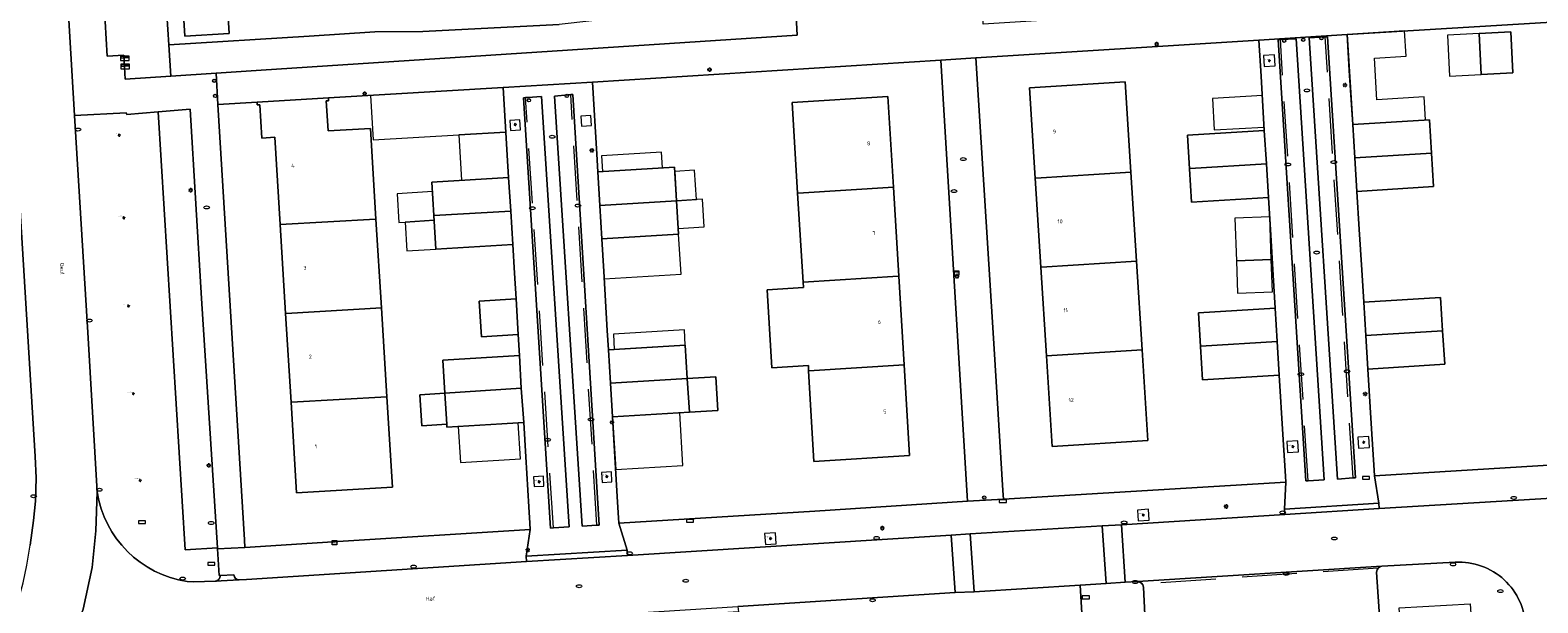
# Model space of a CAD drawing. Header units: metres. Extents: x 162098 to 162858, y 502351 to 503184.
# Tile 33 of 94: x 162390 to 162527, y 502654 to 502707. Entities that reach past the tile are written whole.
import ezdxf
from ezdxf.enums import TextEntityAlignment as Align

# ---------------------------------------------------------------- set-up
doc = ezdxf.new("R2010")
doc.units = ezdxf.units.M
doc.linetypes.add('RI-HWA-SO', pattern=[7.4, 5, -2.4])
for name, color, linetype, lineweight, true_color in [('B-PV-GR-BEPLANTING_CULTUUR_HEESTERS-GV', 7, 'Continuous', 13, 0x99cc00), ('B-PV-GR-BOOM-S', 7, 'Continuous', 13, 0x4c9900), ('B-PV-GR-HAAG-G', 7, 'GR-HAAG1-SO', 13, 0x4c9900), ('B-PV-RI-HWA_GOOT_MOLGOOT-G', 150, 'RI-HWA-SO', 18, 0x007fff)]:
    doc.layers.add(name, color=color, linetype=linetype, lineweight=lineweight, true_color=true_color)
for name, color, linetype, lineweight in [('B-PV-IE-MEUBILAIR-S', 252, 'Continuous', 13), ('B-PV-IE-MEUBILAIR_WEGMEUBILAIR-GV', 252, 'Continuous', 13), ('B-PV-IE-MEUBILAIR_WEGMEUBILAIR-S', 252, 'Continuous', 13), ('B-PV-OG-BEBOUWING-GV', 7, 'Continuous', 18), ('B-PV-OG-BEBOUWING-T18', 7, 'Continuous', 18), ('B-PV-OG-BEBOUWING_LUIFEL-GV', 7, 'Continuous', 18), ('B-PV-OG-BEBOUWING_OVERBOUWING-GV', 7, 'Continuous', 18), ('B-PV-OG-TERREIN_BEGROEID-GV', 7, 'Continuous', 13), ('B-PV-OG-TERREIN_ERF-GV', 252, 'Continuous', 13), ('B-PV-OG-TOPOGRAFIE-T18', 7, 'Continuous', 18), ('B-PV-VH-GESLOTENVERHARDING_ASFALT-GV', 252, 'Continuous', 13), ('B-PV-VH-GESLOTENVERHARDING_BETON-GV', 252, 'Continuous', 13), ('B-PV-VH-OPENVERHARDING_BETONELEMENT-GV', 252, 'Continuous', 13), ('B-PV-VH-OPENVERHARDING_BETONSTRAATSTEEN-GV', 252, 'Continuous', 13), ('B-PV-VH-OPENVERHARDING_TEGEL-GV', 252, 'Continuous', 13)]:
    doc.layers.add(name, color=color, linetype=linetype, lineweight=lineweight)
doc.styles.add('NLCS-ISO', font='NLCS-ISO.ttf')
doc.styles.add('NLCS-ISO-M200-T18', font='NLCS-ISO.ttf', dxfattribs={"height": 1.8})
doc.linetypes.add('GR-HAAG1-SO', pattern='A,6,[176,NLCS.SHX,S=0.125,R=0,X=0,Y=0],-2', length=8)

# ---------------------------------------------------------------- blocks, each defined once
blk = doc.blocks.new('SIE-MEUBILAIR_BORD_STRAATNAAM-SO')
blk.add_lwpolyline([(-1.625, -0.625), (1.625, -0.625), (1.625, 0.625), (-1.625, 0.625)], close=True)
blk = doc.blocks.new('SIE-MEUBILAIR_KAST_TELECOM-SO')
for points in [[(-1, 1), (1, 1), (1, 0.84), (-1, 0.84)], [(-1, 0.76), (1, 0.76), (1, -1), (-1, -1)]]:
    blk.add_lwpolyline(points, close=True)
at = {"style": 'NLCS-ISO'}
blk.add_text('tele', height=0.75, dxfattribs=at).set_placement((0, 0), align=Align.MIDDLE_CENTER)
blk = doc.blocks.new('SIE-MEUBILAIR_PAAL_AFSLUITPAAL-SO')
blk.add_circle((0, 0), 0.75)
at = {"style": 'NLCS-ISO'}
blk.add_text('af', height=0.75, dxfattribs=at).set_placement((0, 0.05), align=Align.MIDDLE_CENTER)
blk = doc.blocks.new('SIE-MEUBILAIR_PAAL_LICHTMAST-SO')
for points in [[(-0.62, 0), (-1, 0)], [(-0.71, 0.71), (-0.44, 0.44)], [(0, 1), (0, 0.62)], [(0.44, 0.44), (0.71, 0.71)], [(1, 0), (0.62, 0)], [(-0.71, -0.71), (-0.44, -0.44)], [(0, -0.62), (0, -1)], [(0.44, -0.44), (0.71, -0.71)]]:
    blk.add_lwpolyline(points)
blk.add_circle((0, 0), 0.5)
blk = doc.blocks.new('SIE-MEUBILAIR_PUT_RIOOLPUT-SO')
blk.add_ellipse((0, 0), major_axis=(1.25, 0), ratio=0.54)
blk = doc.blocks.new('SIE-MEUBILAIR_PUT_KOLK-SO')
blk.add_ellipse((0, 0), major_axis=(1.25, 0), ratio=0.54)
blk = doc.blocks.new('SIE-MEUBILAIR_PUT_BRANDKRAAN-SO')
blk.add_ellipse((0, 0), major_axis=(1.25, 0), ratio=0.54)
blk = doc.blocks.new('SIE-WEG_BRIEVENBUS-SO')
at = {"color": 0, "linetype": 'ByBlock', "lineweight": 18}
for points in [[(2, -1), (2, 1), (-2, 1), (-2, -1)], [(-0.1, 0.2), (-0.1, 0.8), (-1.8, 0.8), (-1.8, 0.2)], [(0.1, 0.2), (0.1, 0.8), (1.8, 0.8), (1.8, 0.2)]]:
    blk.add_lwpolyline(points, close=True, dxfattribs=at)
blk = doc.blocks.new('SGR-BOOM_GBKN-SO')
for centre, start, end in [((-0.25, -0.1), 67.12443, 157.12443), ((-0.1, 0.25), 157.12443, 247.12443), ((-0.1, 0.25), 337.12443, 157.12443), ((0.25, 0.1), 247.12443, 337.12443), ((-0.25, -0.1), 157.12443, 337.12443), ((0.1, -0.25), 157.12443, 337.12443), ((0.1, -0.25), 337.12443, 67.12443)]:
    blk.add_arc(centre, 0.188, start, end)
at = {"extrusion": (0, 0, -1)}
blk.add_arc((-0.25, 0.1), 0.188, 22.87557, 202.87557, dxfattribs=at)
at = {"style": 'NLCS-ISO'}
blk.add_attdef('SOORT', text='', height=0.35, dxfattribs=at).set_placement((0, 0.75), align=Align.MIDDLE_RIGHT)

msp = doc.modelspace()

# ---------------------------------------------------------------- linework, layer by layer
at = {"layer": 'B-PV-GR-BEPLANTING_CULTUUR_HEESTERS-GV'}
for points in [[(162402.638, 502705.21), (162402.371, 502709.422), (162401.637, 502721.189), (162401.063, 502730.441), (162400.758, 502735.302), (162395.185, 502734.977), (162396.765, 502708.907), (162397.042, 502704.202), (162398.555, 502704.291), (162398.669, 502702.085), (162402.812, 502702.359)], [(162459.682, 502707.819), (162459.605, 502708.773), (162453.126, 502708.411), (162443.82, 502707.708), (162438.15, 502707.079), (162425.745, 502706.441), (162421.379, 502706.399), (162415.402, 502706.02), (162402.638, 502705.21), (162402.812, 502702.359), (162406.937, 502702.632), (162411.04, 502702.903), (162459.784, 502706.092)], [(162401.668, 502699.11), (162404.131, 502659.248), (162407.062, 502659.43), (162405.617, 502682.119), (162404.587, 502699.361)], [(162454.716, 502649.105), (162471.362, 502650.141), (162485.81, 502650.977), (162485.51, 502656.03), (162475.87, 502655.435), (162474.162, 502655.366), (162454.393, 502654.106), (162454.446, 502653.619)]]:
    msp.add_lwpolyline(points, close=True, dxfattribs=at)
at = {"layer": 'B-PV-GR-HAAG-G'}
msp.add_lwpolyline([(162415.402, 502706.02), (162421.739, 502706.422)], dxfattribs=at)
at = {"layer": 'B-PV-IE-MEUBILAIR_WEGMEUBILAIR-GV'}
for points in [[(162502.181, 502704.239), (162502.243, 502703.241), (162503.242, 502703.304), (162503.179, 502704.302)], [(162433.66, 502698.333), (162433.718, 502697.425), (162434.625, 502697.482), (162434.568, 502698.39)], [(162440.118, 502698.739), (162440.175, 502697.831), (162441.083, 502697.888), (162441.026, 502698.796)], [(162504.379, 502668.111), (162505.377, 502668.174), (162505.315, 502669.172), (162504.317, 502669.109)], [(162510.828, 502668.517), (162511.826, 502668.579), (162511.763, 502669.577), (162510.765, 502669.515)], [(162442.037, 502665.399), (162442.944, 502665.456), (162442.887, 502666.363), (162441.98, 502666.306)], [(162435.851, 502665.01), (162436.758, 502665.067), (162436.701, 502665.974), (162435.794, 502665.917)], [(162490.789, 502661.887), (162491.787, 502661.95), (162491.724, 502662.948), (162490.726, 502662.885)], [(162456.89, 502659.755), (162457.888, 502659.818), (162457.825, 502660.816), (162456.827, 502660.753)]]:
    msp.add_lwpolyline(points, close=True, dxfattribs=at)
at = {"layer": 'B-PV-OG-BEBOUWING-GV'}
for points in [[(162403.86, 502710), (162404.102, 502706.003), (162408.144, 502706.248), (162407.902, 502710.245)], [(162521.998, 502702.531), (162524.874, 502702.682), (162524.678, 502706.412), (162521.802, 502706.261)], [(162481.488, 502693.077), (162490.14, 502693.616), (162489.623, 502701.855), (162480.921, 502701.31), (162481.438, 502693.074)], [(162459.877, 502691.718), (162468.53, 502692.261), (162468.031, 502700.503), (162459.328, 502699.958), (162459.827, 502691.715)], [(162412.286, 502696.804), (162412.772, 502688.857), (162421.426, 502689.364), (162421.476, 502689.367), (162420.972, 502697.616), (162417.12, 502697.389), (162416.953, 502700.114), (162417.173, 502700.127), (162417.156, 502700.397), (162410.667, 502700.015), (162410.684, 502699.744), (162410.904, 502699.757), (162411.088, 502696.733)], [(162481.438, 502693.074), (162481.945, 502684.99), (162481.995, 502684.993), (162490.647, 502685.532), (162490.14, 502693.616), (162481.488, 502693.077)], [(162468.969, 502684.173), (162469.019, 502684.176), (162468.53, 502692.261), (162459.877, 502691.718), (162459.827, 502691.715), (162460.316, 502683.629)], [(162421.476, 502689.367), (162421.426, 502689.364), (162412.772, 502688.857), (162413.266, 502680.772), (162413.317, 502680.775), (162421.971, 502681.282)], [(162481.945, 502684.99), (162482.452, 502676.906), (162491.154, 502677.448), (162490.647, 502685.532), (162481.995, 502684.993)], [(162460.806, 502675.544), (162460.856, 502675.547), (162469.509, 502676.09), (162469.019, 502684.176), (162468.969, 502684.173), (162460.316, 502683.629), (162460.347, 502683.13), (162457.053, 502682.923), (162457.482, 502675.836), (162460.825, 502676.046)], [(162413.317, 502680.775), (162413.266, 502680.772), (162413.761, 502672.687), (162413.811, 502672.69), (162422.465, 502673.197), (162421.971, 502681.282)], [(162434.224, 502682.091), (162430.872, 502681.885), (162431.07, 502678.657), (162434.423, 502678.863)], [(162482.452, 502676.906), (162482.97, 502668.654), (162491.672, 502669.199), (162491.154, 502677.448)], [(162460.806, 502675.544), (162461.305, 502667.298), (162470.008, 502667.843), (162469.509, 502676.09), (162460.856, 502675.547)], [(162449.794, 502674.853), (162449.978, 502671.791), (162452.559, 502671.946), (162452.375, 502675.008)], [(162422.969, 502664.952), (162422.465, 502673.197), (162413.811, 502672.69), (162413.761, 502672.687), (162414.265, 502664.443)], [(162427.739, 502673.506), (162425.482, 502673.367), (162425.656, 502670.551), (162427.913, 502670.691)], [(162427.739, 502673.506), (162427.913, 502670.691), (162427.929, 502670.431), (162434.916, 502670.861), (162434.67, 502673.972)]]:
    msp.add_lwpolyline(points, close=True, dxfattribs=at)
for points in [[(162517.478, 502695.348), (162517.288, 502698.402), (162510.301, 502697.968)], [(162510.301, 502697.968), (162510.49, 502694.924)], [(162502.267, 502697.428), (162495.279, 502697.001), (162495.466, 502693.948)], [(162502.453, 502694.383), (162502.267, 502697.428)], [(162510.49, 502694.924), (162517.478, 502695.348)], [(162517.478, 502695.348), (162510.49, 502694.924)], [(162517.666, 502692.314), (162517.478, 502695.348)], [(162448.822, 502691.024), (162448.638, 502694.082), (162441.651, 502693.661)], [(162441.651, 502693.661), (162441.836, 502690.586)], [(162502.453, 502694.383), (162495.516, 502693.951), (162495.466, 502693.948)], [(162495.466, 502693.948), (162495.516, 502693.951)], [(162495.466, 502693.948), (162495.651, 502690.913)], [(162495.516, 502693.951), (162502.453, 502694.383)], [(162502.639, 502691.339), (162502.453, 502694.383)], [(162510.49, 502694.924), (162510.679, 502691.88)], [(162433.543, 502693.159), (162426.557, 502692.729)], [(162426.557, 502692.729), (162426.745, 502689.675)], [(162433.733, 502690.084), (162433.543, 502693.159)], [(162510.679, 502691.88), (162517.666, 502692.314)], [(162448.822, 502691.024), (162441.836, 502690.586)], [(162441.836, 502690.586), (162448.822, 502691.024)], [(162442.017, 502687.572), (162449.004, 502687.992), (162448.822, 502691.024)], [(162495.651, 502690.913), (162502.639, 502691.339)], [(162433.733, 502690.084), (162426.745, 502689.675)], [(162426.745, 502689.675), (162433.733, 502690.084)], [(162426.745, 502689.675), (162426.933, 502686.62)], [(162433.919, 502687.05), (162433.733, 502690.084)], [(162441.836, 502690.586), (162442.017, 502687.572)], [(162426.933, 502686.62), (162433.919, 502687.05)], [(162503.255, 502681.258), (162496.268, 502680.832)], [(162503.441, 502678.213), (162503.255, 502681.258)], [(162518.293, 502682.233), (162511.305, 502681.799)], [(162511.305, 502681.799), (162511.495, 502678.755)], [(162518.483, 502679.179), (162518.293, 502682.233)], [(162496.268, 502680.832), (162496.455, 502677.778)], [(162511.495, 502678.755), (162518.483, 502679.179)], [(162518.483, 502679.179), (162511.495, 502678.755)], [(162511.495, 502678.755), (162511.684, 502675.711)], [(162518.671, 502676.145), (162518.483, 502679.179)], [(162449.794, 502674.853), (162449.611, 502677.89), (162442.624, 502677.47)], [(162442.624, 502677.47), (162442.808, 502674.415)], [(162496.455, 502677.778), (162496.505, 502677.781), (162503.441, 502678.213)], [(162496.505, 502677.781), (162496.455, 502677.778)], [(162496.455, 502677.778), (162496.64, 502674.743), (162503.627, 502675.169)], [(162503.441, 502678.213), (162496.505, 502677.781)], [(162503.627, 502675.169), (162503.441, 502678.213)], [(162434.541, 502676.959), (162427.553, 502676.529)], [(162427.553, 502676.529), (162427.739, 502673.506)], [(162434.67, 502673.972), (162434.541, 502676.959)], [(162511.684, 502675.711), (162518.671, 502676.145)], [(162442.808, 502674.415), (162449.794, 502674.853)], [(162449.794, 502674.853), (162442.808, 502674.415)], [(162442.808, 502674.415), (162442.991, 502671.371)], [(162442.991, 502671.371), (162449.978, 502671.791), (162449.794, 502674.853)], [(162427.739, 502673.506), (162434.67, 502673.972)]]:
    msp.add_lwpolyline(points, dxfattribs=at)
at = {"layer": 'B-PV-OG-BEBOUWING_LUIFEL-GV'}
for points in [[(162516.929, 502698.38), (162516.799, 502700.472), (162512.513, 502700.206), (162512.276, 502704.013), (162515.151, 502704.188), (162515.011, 502706.481), (162509.792, 502706.157), (162510.301, 502697.968)], [(162521.802, 502706.261), (162518.925, 502706.109), (162519.121, 502702.38), (162521.998, 502702.531)], [(162433.279, 502697.272), (162433.04, 502701.333), (162420.993, 502700.623), (162421.232, 502696.562), (162429.011, 502697.021)], [(162497.549, 502700.346), (162497.71, 502697.48), (162502.26, 502697.736), (162502.099, 502700.603)], [(162429.011, 502697.021), (162429.253, 502692.906), (162433.522, 502693.158), (162433.279, 502697.272)], [(162442.089, 502693.687), (162447.541, 502694.016), (162447.456, 502695.436), (162442.003, 502695.107)], [(162448.822, 502691.024), (162450.621, 502691.132), (162450.46, 502693.804), (162448.661, 502693.696)], [(162426.771, 502689.256), (162426.745, 502689.675), (162426.61, 502691.861), (162423.399, 502691.663), (162423.559, 502689.058), (162424.124, 502689.093)], [(162448.822, 502691.024), (162448.973, 502688.508), (162451.312, 502688.648), (162451.161, 502691.164)], [(162426.771, 502689.256), (162424.124, 502689.093), (162424.286, 502686.457), (162426.933, 502686.62)], [(162442.017, 502687.572), (162442.236, 502683.927), (162449.223, 502684.347), (162449.004, 502687.992)], [(162443.153, 502677.502), (162449.611, 502677.89), (162449.528, 502679.272), (162443.069, 502678.884)], [(162442.991, 502671.371), (162443.279, 502666.575), (162449.396, 502666.942), (162449.108, 502671.739)], [(162428.958, 502670.494), (162429.161, 502667.203), (162434.624, 502667.539), (162434.421, 502670.831)]]:
    msp.add_lwpolyline(points, close=True, dxfattribs=at)
at = {"layer": 'B-PV-OG-BEBOUWING_OVERBOUWING-GV'}
for points in [[(162502.903, 502685.672), (162502.765, 502689.569), (162499.597, 502689.456), (162499.736, 502685.56)], [(162499.736, 502685.56), (162499.84, 502682.633), (162503.007, 502682.746), (162502.903, 502685.672)]]:
    msp.add_lwpolyline(points, close=True, dxfattribs=at)
at = {"layer": 'B-PV-OG-TERREIN_BEGROEID-GV'}
for points in [[(162401.668, 502699.11), (162398.825, 502698.889), (162398.766, 502699.037), (162394.077, 502698.797), (162395.279, 502679.047), (162396.138, 502664.541)], [(162407.306, 502656.937), (162407.221, 502656.939), (162407.068, 502659.343), (162407.062, 502659.43), (162404.131, 502659.248), (162401.668, 502699.11)], [(162404.308, 502656.384), (162404.908, 502656.343), (162406.85, 502656.408)]]:
    msp.add_lwpolyline(points, dxfattribs=at)
for points in [[(162396.138, 502664.541, 0.3304342), (162404.308, 502656.384)], [(162406.85, 502656.408, 0.4193187), (162407.306, 502656.937)]]:
    msp.add_lwpolyline(points, format="xyb", dxfattribs=at)
at = {"layer": 'B-PV-OG-TERREIN_ERF-GV'}
for points in [[(162403.86, 502710), (162407.902, 502710.245), (162408.144, 502706.248), (162404.102, 502706.003)], [(162540.965, 502708.052), (162509.792, 502706.152), (162509.996, 502702.871), (162510.301, 502697.968), (162517.288, 502698.402), (162517.478, 502695.348), (162517.666, 502692.314), (162510.679, 502691.88), (162510.895, 502688.399), (162511.122, 502684.756), (162511.305, 502681.799), (162518.293, 502682.233), (162518.483, 502679.179), (162518.671, 502676.145), (162511.684, 502675.711), (162512.021, 502670.284), (162512.255, 502666.519), (162512.288, 502665.994), (162543.472, 502667.901), (162543.44, 502668.411), (162541.408, 502700.951)], [(162521.998, 502702.531), (162521.802, 502706.261), (162524.678, 502706.412), (162524.874, 502702.682)], [(162472.847, 502703.821), (162441.159, 502701.836), (162441.554, 502695.263), (162441.651, 502693.661), (162448.638, 502694.082), (162448.822, 502691.024), (162449.004, 502687.992), (162442.017, 502687.572), (162442.196, 502684.592), (162442.518, 502679.232), (162442.624, 502677.47), (162449.611, 502677.89), (162449.794, 502674.853), (162452.375, 502675.008), (162452.559, 502671.946), (162449.978, 502671.791), (162442.991, 502671.371), (162443.18, 502668.23), (162443.459, 502663.592), (162443.544, 502662.178), (162443.574, 502661.675), (162461.403, 502662.77), (162475.265, 502663.689), (162475.236, 502664.163)], [(162433.919, 502687.05), (162426.933, 502686.62), (162426.745, 502689.675), (162426.557, 502692.729), (162433.543, 502693.159), (162433.42, 502695.164), (162433.04, 502701.333), (162417.156, 502700.397), (162417.173, 502700.127), (162416.953, 502700.114), (162417.12, 502697.389), (162420.972, 502697.616), (162421.476, 502689.367), (162421.971, 502681.282), (162422.465, 502673.197), (162422.969, 502664.952), (162414.265, 502664.443), (162413.761, 502672.687), (162413.266, 502680.772), (162412.772, 502688.857), (162412.286, 502696.804), (162411.088, 502696.733), (162410.904, 502699.757), (162410.684, 502699.744), (162410.667, 502700.015), (162407.093, 502699.804), (162409.517, 502660.158), (162409.558, 502659.481), (162417.569, 502659.985), (162418.023, 502660.017), (162435.516, 502661.104), (162435.481, 502661.678), (162435.39, 502663.161), (162435.109, 502667.722), (162434.916, 502670.861), (162427.929, 502670.431), (162427.913, 502670.691), (162425.656, 502670.551), (162425.482, 502673.367), (162427.739, 502673.506), (162427.553, 502676.529), (162434.541, 502676.959), (162434.423, 502678.863), (162431.07, 502678.657), (162430.872, 502681.885), (162434.224, 502682.091), (162434.08, 502684.437)], [(162459.827, 502691.715), (162459.328, 502699.958), (162468.031, 502700.503), (162468.53, 502692.261), (162469.019, 502684.176), (162469.509, 502676.09), (162470.008, 502667.843), (162461.305, 502667.298), (162460.806, 502675.544), (162460.825, 502676.046), (162457.482, 502675.836), (162457.053, 502682.923), (162460.347, 502683.13), (162460.316, 502683.629)]]:
    msp.add_lwpolyline(points, close=True, dxfattribs=at)
for points in [[(162402.371, 502709.422), (162402.638, 502705.21), (162415.402, 502706.02), (162421.379, 502706.399), (162425.745, 502706.441), (162438.15, 502707.079)], [(162501.765, 502705.632), (162476.044, 502704.022)], [(162501.965, 502702.36), (162501.765, 502705.632)], [(162476.044, 502704.022), (162477.688, 502677.547), (162478.5, 502664.657), (162478.552, 502663.873), (162504.223, 502665.42), (162504.189, 502665.976)], [(162481.438, 502693.074), (162480.921, 502701.31), (162489.623, 502701.855), (162490.14, 502693.616)], [(162502.267, 502697.428), (162501.965, 502702.36)], [(162495.466, 502693.948), (162495.279, 502697.001), (162502.267, 502697.428)], [(162490.14, 502693.616), (162490.647, 502685.532)], [(162502.639, 502691.339), (162495.651, 502690.913), (162495.466, 502693.948)], [(162481.945, 502684.99), (162481.438, 502693.074)], [(162502.85, 502687.886), (162502.639, 502691.339)], [(162503.072, 502684.242), (162502.85, 502687.886)], [(162490.647, 502685.532), (162491.154, 502677.448)], [(162482.452, 502676.906), (162481.945, 502684.99)], [(162503.255, 502681.258), (162503.072, 502684.242)], [(162496.455, 502677.778), (162496.268, 502680.832), (162503.255, 502681.258)], [(162491.154, 502677.448), (162491.672, 502669.199)], [(162503.627, 502675.169), (162496.64, 502674.743), (162496.455, 502677.778)], [(162491.672, 502669.199), (162482.97, 502668.654), (162482.452, 502676.906)], [(162503.957, 502669.77), (162503.627, 502675.169)], [(162504.189, 502665.976), (162503.957, 502669.77)]]:
    msp.add_lwpolyline(points, dxfattribs=at)
at = {"layer": 'B-PV-RI-HWA_GOOT_MOLGOOT-G'}
for points in [[(162510.34, 502665.802), (162507.808, 502705.94)], [(162506.248, 502665.542), (162503.73, 502705.698)], [(162441.576, 502661.498), (162439.187, 502700.69)], [(162437.63, 502661.262), (162435.08, 502700.412)], [(162512.61, 502657.595), (162491.164, 502656.158)]]:
    msp.add_lwpolyline(points, dxfattribs=at)
at = {"layer": 'B-PV-VH-GESLOTENVERHARDING_ASFALT-GV'}
for points in [[(162383.39, 502627.293), (162390.086, 502642.842), (162391.362, 502645.702), (162393.529, 502650.274), (162394.859, 502653.866), (162395.657, 502657.658), (162395.99, 502660.984), (162396.138, 502664.541), (162395.279, 502679.047), (162394.077, 502698.797), (162392.295, 502728.475), (162386.796, 502728.09)], [(162387.268, 502720.049), (162390.5, 502667.75), (162390.59, 502665.81), (162390.51, 502663.69), (162390.34, 502661.92), (162390.03, 502659.69)], [(162396.138, 502664.541), (162395.99, 502660.984), (162395.657, 502657.658), (162394.859, 502653.866), (162393.529, 502650.274), (162391.362, 502645.702)], [(162531.255, 502652.765), (162530.44, 502664.072), (162512.717, 502663.013), (162504.143, 502662.482), (162489.279, 502661.544), (162489.599, 502656.303), (162490.737, 502656.377), (162512.965, 502657.778), (162519.631, 502658.137)], [(162399.338, 502650.694), (162406.194, 502651.134), (162408.105, 502651.254), (162409.603, 502651.345), (162427.848, 502652.45), (162447.209, 502653.65), (162454.393, 502654.106), (162474.162, 502655.366), (162473.8, 502660.602)], [(162473.8, 502660.602), (162444.362, 502658.736), (162435.166, 502658.196), (162409.705, 502656.574), (162409.037, 502656.524), (162406.85, 502656.408), (162404.908, 502656.343), (162404.308, 502656.384)]]:
    msp.add_lwpolyline(points, dxfattribs=at)
for points in [[(162404.308, 502656.384, -0.3304342), (162396.138, 502664.541)], [(162519.631, 502658.137, -0.4227512), (162526.03, 502652.212)]]:
    msp.add_lwpolyline(points, format="xyb", dxfattribs=at)
at = {"layer": 'B-PV-VH-GESLOTENVERHARDING_BETON-GV'}
for points in [[(162475.522, 502660.71), (162473.8, 502660.602)], [(162475.87, 502655.435), (162475.522, 502660.71)], [(162489.279, 502661.544), (162487.531, 502661.441)], [(162487.531, 502661.441), (162487.87, 502656.195)], [(162489.599, 502656.303), (162489.279, 502661.544)], [(162473.8, 502660.602), (162474.162, 502655.366)], [(162474.162, 502655.366), (162475.87, 502655.435)], [(162487.87, 502656.195), (162489.599, 502656.303)]]:
    msp.add_lwpolyline(points, dxfattribs=at)
at = {"layer": 'B-PV-VH-OPENVERHARDING_BETONELEMENT-GV'}
for points in [[(162512.685, 502663.522), (162504.105, 502662.971), (162504.143, 502662.482)], [(162512.717, 502663.013), (162512.685, 502663.522)], [(162504.143, 502662.482), (162512.717, 502663.013)], [(162444.362, 502658.736), (162444.331, 502659.221), (162435.142, 502658.684), (162435.166, 502658.196)], [(162435.166, 502658.196), (162444.362, 502658.736)]]:
    msp.add_lwpolyline(points, dxfattribs=at)
at = {"layer": 'B-PV-VH-OPENVERHARDING_BETONSTRAATSTEEN-GV'}
for points in [[(162507.808, 502705.94), (162506.348, 502705.86), (162508.925, 502665.706), (162510.34, 502665.802)], [(162510.34, 502665.802), (162510.563, 502665.827), (162508.008, 502705.962), (162507.808, 502705.94)], [(162503.73, 502705.698), (162503.523, 502705.678), (162506.04, 502665.527), (162506.248, 502665.542)], [(162506.248, 502665.542), (162507.703, 502665.617), (162505.149, 502705.78), (162503.73, 502705.698)], [(162439.047, 502661.341), (162436.531, 502700.506), (162435.298, 502700.435), (162435.08, 502700.412)], [(162439.187, 502700.69), (162438.949, 502700.67), (162437.721, 502700.553), (162440.239, 502661.42), (162441.576, 502661.498)], [(162441.784, 502661.519), (162439.381, 502700.697), (162439.187, 502700.69)], [(162435.08, 502700.412), (162434.888, 502700.396), (162437.364, 502661.245), (162437.63, 502661.262)], [(162437.63, 502661.262), (162439.047, 502661.341)], [(162441.576, 502661.498), (162441.784, 502661.519)], [(162487.531, 502661.441), (162475.522, 502660.71)], [(162475.522, 502660.71), (162475.87, 502655.435)], [(162487.87, 502656.195), (162487.531, 502661.441)], [(162408.554, 502656.976), (162407.306, 502656.937)], [(162512.965, 502657.778), (162490.737, 502656.377)], [(162512.773, 502652.772), (162512.478, 502657.229)], [(162406.85, 502656.408), (162409.037, 502656.524)], [(162475.87, 502655.435), (162485.51, 502656.03)], [(162485.51, 502656.03), (162487.87, 502656.195)], [(162491.266, 502655.872), (162491.491, 502651.474)]]:
    msp.add_lwpolyline(points, dxfattribs=at)
for points in [[(162407.306, 502656.937, -0.4193187), (162406.85, 502656.408)], [(162409.037, 502656.524, -0.4010897), (162408.554, 502656.976)], [(162512.478, 502657.229, -0.3744476), (162512.965, 502657.778)], [(162490.737, 502656.377, -0.3713981), (162491.266, 502655.872)]]:
    msp.add_lwpolyline(points, format="xyb", dxfattribs=at)
at = {"layer": 'B-PV-VH-OPENVERHARDING_TEGEL-GV'}
for points in [[(162384.348, 502643.341), (162383.648, 502643.621), (162385.43, 502647.822), (162386.139, 502647.495), (162386.9, 502649.26), (162387.69, 502651.19), (162388.28, 502652.75), (162388.91, 502654.51), (162389.41, 502656.27), (162389.74, 502657.88), (162390.03, 502659.69), (162390.34, 502661.92), (162390.51, 502663.69), (162390.59, 502665.81), (162390.5, 502667.75), (162387.268, 502720.049), (162386.796, 502728.09), (162386.679, 502730.487), (162386.204, 502735.84)], [(162392.017, 502733.059), (162392.126, 502730.885), (162392.295, 502728.475), (162394.077, 502698.797), (162398.766, 502699.037), (162398.825, 502698.889), (162401.668, 502699.11), (162404.587, 502699.361), (162405.617, 502682.119), (162407.062, 502659.43), (162407.068, 502659.343), (162409.558, 502659.481), (162409.517, 502660.158), (162407.093, 502699.804), (162406.937, 502702.632), (162402.812, 502702.359), (162398.669, 502702.085), (162398.555, 502704.291), (162397.042, 502704.202), (162396.765, 502708.907), (162395.185, 502734.977)], [(162544.761, 502713.789), (162539.612, 502713.51), (162539.647, 502712.963), (162539.79, 502710.978), (162505.879, 502708.912), (162476.685, 502707.087), (162476.596, 502708.835), (162476.069, 502708.8), (162471.489, 502708.512), (162464.797, 502708.096), (162459.682, 502707.819), (162459.784, 502706.092), (162411.04, 502702.903), (162406.937, 502702.632), (162407.093, 502699.804), (162410.667, 502700.015), (162417.156, 502700.397), (162433.04, 502701.333), (162441.159, 502701.836), (162472.847, 502703.821), (162476.044, 502704.022), (162501.765, 502705.632), (162509.792, 502706.152), (162540.965, 502708.052)], [(162509.792, 502706.152), (162501.765, 502705.632)], [(162510.34, 502665.802), (162508.925, 502665.706), (162506.348, 502705.86), (162507.808, 502705.94)], [(162507.808, 502705.94), (162508.008, 502705.962)], [(162508.008, 502705.962), (162510.563, 502665.827), (162510.34, 502665.802)], [(162509.996, 502702.871), (162509.792, 502706.152)], [(162501.765, 502705.632), (162501.965, 502702.36)], [(162506.248, 502665.542), (162506.04, 502665.527), (162503.523, 502705.678), (162503.73, 502705.698)], [(162503.73, 502705.698), (162505.149, 502705.78)], [(162505.149, 502705.78), (162507.703, 502665.617), (162506.248, 502665.542)], [(162501.965, 502702.36), (162502.267, 502697.428)], [(162510.301, 502697.968), (162509.996, 502702.871)], [(162510.49, 502694.924), (162510.301, 502697.968)], [(162502.267, 502697.428), (162502.453, 502694.383)], [(162502.453, 502694.383), (162502.639, 502691.339)], [(162510.679, 502691.88), (162510.49, 502694.924)], [(162502.639, 502691.339), (162502.85, 502687.886)], [(162510.895, 502688.399), (162510.679, 502691.88)], [(162511.122, 502684.756), (162510.895, 502688.399)], [(162502.85, 502687.886), (162503.072, 502684.242)], [(162503.072, 502684.242), (162503.255, 502681.258)], [(162511.305, 502681.799), (162511.122, 502684.756)], [(162503.255, 502681.258), (162503.441, 502678.213)], [(162511.495, 502678.755), (162511.305, 502681.799)], [(162511.684, 502675.711), (162511.495, 502678.755)], [(162503.441, 502678.213), (162503.627, 502675.169)], [(162503.627, 502675.169), (162503.957, 502669.77)], [(162512.021, 502670.284), (162511.684, 502675.711)], [(162512.255, 502666.519), (162512.021, 502670.284)], [(162503.957, 502669.77), (162504.189, 502665.976)], [(162573.977, 502652.686), (162548.03, 502651.015), (162546.96, 502668.158), (162543.472, 502667.901), (162512.288, 502665.994), (162512.685, 502663.522), (162512.717, 502663.013), (162530.44, 502664.072), (162531.255, 502652.765)], [(162512.288, 502665.994), (162512.255, 502666.519)], [(162504.223, 502665.42), (162504.105, 502662.971)], [(162504.189, 502665.976), (162504.223, 502665.42)], [(162512.685, 502663.522), (162512.288, 502665.994)], [(162504.105, 502662.971), (162512.685, 502663.522)], [(162435.516, 502661.104), (162418.023, 502660.017), (162417.569, 502659.985), (162409.558, 502659.481), (162407.068, 502659.343), (162407.221, 502656.939), (162407.306, 502656.937), (162408.554, 502656.976)], [(162409.037, 502656.524), (162409.705, 502656.574), (162435.166, 502658.196), (162435.142, 502658.684), (162435.516, 502661.104)], [(162519.631, 502658.137), (162512.965, 502657.778)], [(162512.478, 502657.229), (162512.773, 502652.772), (162491.491, 502651.474), (162491.266, 502655.872)], [(162490.737, 502656.377), (162489.599, 502656.303), (162487.87, 502656.195), (162485.51, 502656.03), (162485.81, 502650.977), (162471.362, 502650.141), (162454.716, 502649.105), (162454.446, 502653.619), (162452.003, 502653.463), (162452.425, 502646.828), (162454.295, 502646.913), (162485.978, 502648.949), (162488.959, 502649.126), (162493.949, 502649.441), (162505.366, 502650.116), (162513.978, 502650.668), (162514.751, 502650.747), (162514.532, 502653.973), (162520.977, 502654.333), (162521.188, 502651.11), (162525.579, 502651.366), (162526.068, 502651.402), (162526.03, 502652.212)]]:
    msp.add_lwpolyline(points, dxfattribs=at)
for points in [[(162476.044, 502704.022), (162472.847, 502703.821), (162475.236, 502664.163), (162475.265, 502663.689), (162478.552, 502663.873), (162478.5, 502664.657), (162477.688, 502677.547)], [(162433.543, 502693.159), (162433.733, 502690.084), (162433.919, 502687.05), (162434.08, 502684.437), (162434.224, 502682.091), (162434.423, 502678.863), (162434.541, 502676.959), (162434.67, 502673.972), (162434.916, 502670.861), (162435.109, 502667.722), (162435.39, 502663.161), (162435.481, 502661.678), (162435.516, 502661.104), (162435.142, 502658.684), (162444.331, 502659.221), (162443.574, 502661.675), (162443.544, 502662.178), (162443.459, 502663.592), (162443.18, 502668.23), (162442.991, 502671.371), (162442.808, 502674.415), (162442.624, 502677.47), (162442.518, 502679.232), (162442.196, 502684.592), (162442.017, 502687.572), (162441.836, 502690.586), (162441.651, 502693.661), (162441.554, 502695.263), (162441.159, 502701.836), (162433.04, 502701.333), (162433.42, 502695.164)], [(162437.63, 502661.262), (162437.364, 502661.245), (162434.888, 502700.396), (162435.08, 502700.412), (162435.298, 502700.435), (162436.531, 502700.506), (162439.047, 502661.341)], [(162439.187, 502700.69), (162439.381, 502700.697), (162441.784, 502661.519), (162441.576, 502661.498), (162440.239, 502661.42), (162437.721, 502700.553), (162438.949, 502700.67)], [(162504.143, 502662.482), (162504.105, 502662.971), (162504.223, 502665.42), (162478.552, 502663.873), (162475.265, 502663.689), (162461.403, 502662.77), (162443.574, 502661.675), (162444.331, 502659.221), (162444.362, 502658.736), (162473.8, 502660.602), (162475.522, 502660.71), (162487.531, 502661.441), (162489.279, 502661.544)]]:
    msp.add_lwpolyline(points, close=True, dxfattribs=at)
for points in [[(162526.03, 502652.212, 0.4227512), (162519.631, 502658.137)], [(162408.554, 502656.976, 0.4010897), (162409.037, 502656.524)], [(162512.965, 502657.778, 0.3744476), (162512.478, 502657.229)], [(162491.266, 502655.872, 0.3713981), (162490.737, 502656.377)]]:
    msp.add_lwpolyline(points, format="xyb", dxfattribs=at)

# ---------------------------------------------------------------- block references
at = {"layer": 'B-PV-GR-BOOM-S', "xscale": 0.2, "yscale": 0.2, "zscale": 0.2}
for p in [(162502.725, 502703.775), (162434.144, 502697.961), (162398.134, 502696.994), (162398.559, 502689.477), (162398.971, 502681.455), (162399.413, 502673.475), (162511.306, 502669.051), (162504.866, 502668.646), (162400.034, 502665.577), (162436.324, 502665.456), (162442.468, 502665.935), (162491.255, 502662.425), (162457.35, 502660.293)]:
    msp.add_blockref('SGR-BOOM_GBKN-SO', p, dxfattribs=at).add_auto_attribs({'SOORT': '****%%c***m'})
at = {"layer": 'B-PV-IE-MEUBILAIR-S', "xscale": 0.2, "yscale": 0.2, "zscale": 0.2}
for name, p in [('SIE-MEUBILAIR_PAAL_AFSLUITPAAL-SO', (162507.46, 502705.814)), ('SIE-MEUBILAIR_PAAL_LICHTMAST-SO', (162492.474, 502705.288)), ('SIE-MEUBILAIR_PAAL_AFSLUITPAAL-SO', (162504.066, 502705.586)), ('SIE-MEUBILAIR_PAAL_AFSLUITPAAL-SO', (162505.809, 502705.678)), ('SIE-MEUBILAIR_PAAL_AFSLUITPAAL-SO', (162406.777, 502701.946)), ('SIE-MEUBILAIR_PAAL_LICHTMAST-SO', (162451.813, 502702.958)), ('SIE-MEUBILAIR_PAAL_AFSLUITPAAL-SO', (162406.855, 502700.576)), ('SIE-MEUBILAIR_PAAL_LICHTMAST-SO', (162420.45, 502700.765)), ('SIE-MEUBILAIR_PAAL_AFSLUITPAAL-SO', (162438.831, 502700.576)), ('SIE-MEUBILAIR_PUT_RIOOLPUT-SO', (162506.138, 502701.073)), ('SIE-MEUBILAIR_PAAL_LICHTMAST-SO', (162509.608, 502701.555)), ('SIE-MEUBILAIR_PAAL_AFSLUITPAAL-SO', (162435.382, 502700.183)), ('SIE-MEUBILAIR_PUT_KOLK-SO', (162394.377, 502697.51)), ('SIE-MEUBILAIR_PUT_RIOOLPUT-SO', (162437.507, 502696.853)), ('SIE-MEUBILAIR_PAAL_LICHTMAST-SO', (162441.113, 502695.606)), ('SIE-MEUBILAIR_PUT_RIOOLPUT-SO', (162474.888, 502694.816)), ('SIE-MEUBILAIR_PUT_KOLK-SO', (162504.406, 502694.328)), ('SIE-MEUBILAIR_PUT_KOLK-SO', (162508.589, 502694.546)), ('SIE-MEUBILAIR_PAAL_LICHTMAST-SO', (162404.621, 502691.993)), ('SIE-MEUBILAIR_PUT_BRANDKRAAN-SO', (162474.05, 502691.908)), ('SIE-MEUBILAIR_PUT_RIOOLPUT-SO', (162406.078, 502690.419)), ('SIE-MEUBILAIR_PUT_KOLK-SO', (162435.696, 502690.353)), ('SIE-MEUBILAIR_PUT_KOLK-SO', (162439.847, 502690.586)), ('SIE-MEUBILAIR_PUT_RIOOLPUT-SO', (162507.024, 502686.315)), ('SIE-MEUBILAIR_KAST_TELECOM-SO', (162474.29, 502684.453)), ('SIE-MEUBILAIR_PAAL_LICHTMAST-SO', (162474.318, 502684.144)), ('SIE-MEUBILAIR_PUT_KOLK-SO', (162395.423, 502680.121)), ('SIE-MEUBILAIR_PUT_KOLK-SO', (162505.588, 502675.238)), ('SIE-MEUBILAIR_PUT_KOLK-SO', (162509.795, 502675.503)), ('SIE-MEUBILAIR_PAAL_LICHTMAST-SO', (162511.435, 502673.443)), ('SIE-MEUBILAIR_PUT_KOLK-SO', (162441.037, 502671.125)), ('SIE-MEUBILAIR_PAAL_LICHTMAST-SO', (162442.946, 502670.863)), ('SIE-MEUBILAIR_PUT_KOLK-SO', (162437.099, 502669.275)), ('SIE-MEUBILAIR_PAAL_LICHTMAST-SO', (162406.257, 502666.941)), ('SIE-MEUBILAIR_PUT_KOLK-SO', (162396.334, 502664.731)), ('SIE-MEUBILAIR_BORD_STRAATNAAM-SO', (162511.509, 502665.821)), ('SIE-MEUBILAIR_PUT_KOLK-SO', (162390.344, 502664.137)), ('SIE-MEUBILAIR_PAAL_AFSLUITPAAL-SO', (162476.795, 502664.023)), ('SIE-MEUBILAIR_BORD_STRAATNAAM-SO', (162478.491, 502663.695)), ('SIE-MEUBILAIR_PAAL_LICHTMAST-SO', (162498.791, 502663.206)), ('SIE-MEUBILAIR_PUT_KOLK-SO', (162524.953, 502663.984)), ('SIE-MEUBILAIR_BORD_STRAATNAAM-SO', (162450.033, 502661.906)), ('SIE-MEUBILAIR_PUT_KOLK-SO', (162503.928, 502662.663)), ('SIE-MEUBILAIR_BORD_STRAATNAAM-SO', (162400.203, 502661.776)), ('SIE-MEUBILAIR_PUT_BRANDKRAAN-SO', (162406.49, 502661.7)), ('SIE-MEUBILAIR_PAAL_LICHTMAST-SO', (162467.527, 502661.234)), ('SIE-MEUBILAIR_PUT_KOLK-SO', (162489.52, 502661.754)), ('SIE-MEUBILAIR_KAST_TELECOM-SO', (162417.711, 502659.907)), ('SIE-MEUBILAIR_PAAL_LICHTMAST-SO', (162435.287, 502659.253)), ('SIE-MEUBILAIR_PUT_KOLK-SO', (162467.001, 502660.337)), ('SIE-MEUBILAIR_PUT_RIOOLPUT-SO', (162508.635, 502660.292)), ('SIE-MEUBILAIR_BORD_STRAATNAAM-SO', (162406.511, 502657.996)), ('SIE-MEUBILAIR_PUT_KOLK-SO', (162444.553, 502658.945)), ('SIE-MEUBILAIR_PUT_KOLK-SO', (162519.435, 502657.94)), ('SIE-MEUBILAIR_PUT_KOLK-SO', (162403.905, 502656.642)), ('SIE-MEUBILAIR_PUT_KOLK-SO', (162424.899, 502657.726)), ('SIE-MEUBILAIR_PUT_RIOOLPUT-SO', (162449.652, 502656.441)), ('SIE-MEUBILAIR_PUT_KOLK-SO', (162504.255, 502657.07)), ('SIE-MEUBILAIR_PUT_RIOOLPUT-SO', (162439.955, 502655.948)), ('SIE-MEUBILAIR_PUT_KOLK-SO', (162490.525, 502656.333)), ('SIE-MEUBILAIR_PUT_RIOOLPUT-SO', (162523.738, 502655.502)), ('SIE-MEUBILAIR_PUT_KOLK-SO', (162466.64, 502654.67)), ('SIE-MEUBILAIR_BORD_STRAATNAAM-SO', (162486.039, 502654.935))]:
    msp.add_blockref(name, p, dxfattribs=at)
at = {"layer": 'B-PV-IE-MEUBILAIR_WEGMEUBILAIR-S', "xscale": 0.2, "yscale": 0.2, "zscale": 0.2}
for p in [(162398.648, 502703.989), (162398.678, 502703.245)]:
    msp.add_blockref('SIE-WEG_BRIEVENBUS-SO', p, dxfattribs=at)

# ---------------------------------------------------------------- texts
at = {"layer": 'B-PV-OG-BEBOUWING-T18', "style": 'NLCS-ISO-M200-T18'}
for s, p in [('8', (162466.285, 502696.251)), ('9', (162483.176, 502697.316)), ('4', (162413.918, 502694.213)), ('7', (162466.779, 502688.087)), ('10', (162483.688, 502689.155)), ('3', (162415.016, 502684.925)), ('11', (162484.195, 502681.071)), ('6', (162467.268, 502679.999)), ('2', (162415.511, 502676.841)), ('12', (162484.707, 502672.904)), ('5', (162467.763, 502671.836)), ('1', (162416.01, 502668.676))]:
    msp.add_text(s, height=0.36, rotation=3.5, dxfattribs=at).set_placement(p, align=Align.MIDDLE)
at = {"layer": 'B-PV-OG-TOPOGRAFIE-T18', "style": 'NLCS-ISO-M200-T18'}
for s, rotation, p in [('Geul', -87.5, (162392.953, 502684.832)), ('Haf', 3.2, (162426.452, 502654.823))]:
    msp.add_text(s, height=0.36, rotation=rotation, dxfattribs=at).set_placement(p, align=Align.MIDDLE)

doc.saveas('drawing.dxf')
